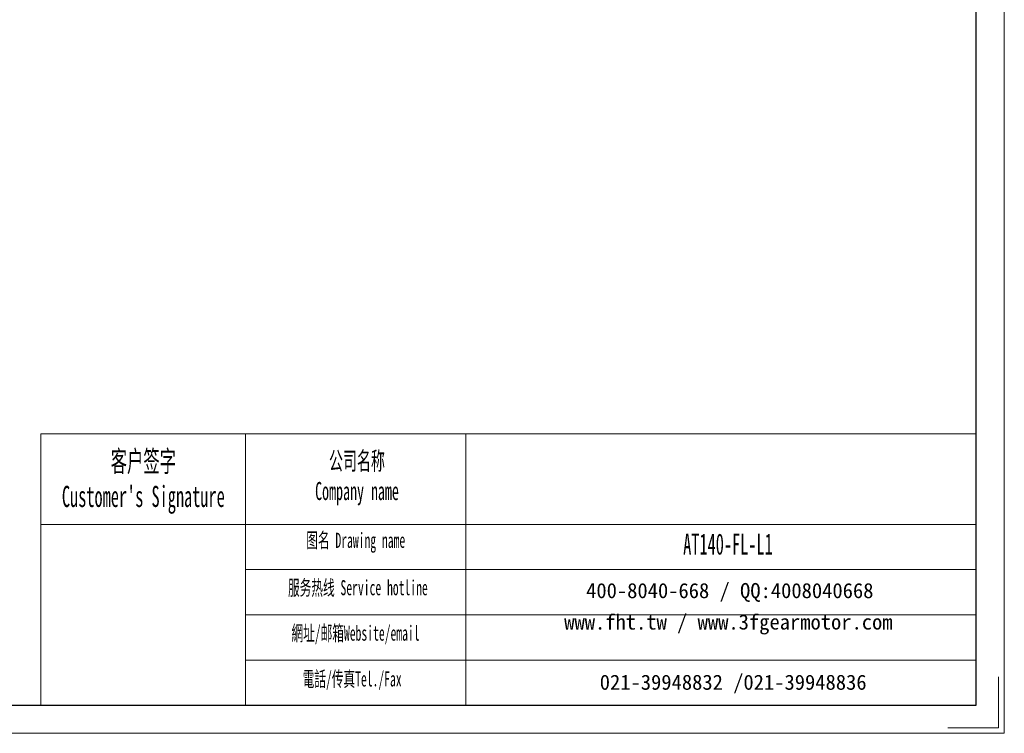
# Model space of a CAD drawing. Header units: millimetres. Extents: x 5038 to 6054, y 122 to 871.
# Tile 3 of 7: x 5632 to 6054, y 122 to 428. Entities that reach past the tile are written whole.
import ezdxf

# ---------------------------------------------------------------- set-up
doc = ezdxf.new("R2010")
doc.units = ezdxf.units.MM
doc.header["$LTSCALE"] = 5
doc.layers.get('0').update_dxf_attribs({"lineweight": 18})
for name, color, linetype, lineweight in [('7标注层', 4, 'Continuous', 18), ('SLD-0', 7, 'Continuous', 18), ('图框_外框线', 7, 'Continuous', 18)]:
    doc.layers.add(name, color=color, linetype=linetype, lineweight=lineweight)
doc.styles.add('SLDTEXTSTYLE4', font='txt', dxfattribs={"width": 0.566667})

msp = doc.modelspace()

# ---------------------------------------------------------------- linework, layer by layer
msp.add_line((5729.1109, 250.4512), (5729.1109, 134.2648))
at = {"layer": '7标注层', "color": 0}
msp.add_line((5641.4664, 250.4512), (5641.4664, 134.2847), dxfattribs=at)
at = {"layer": '图框_外框线'}
for p, q in [((5641.4664, 250.4512), (5729.1109, 250.4512)), ((5729.1109, 250.4512), (5729.1109, 134.2847)), ((5729.1109, 250.4512), (6042.0268, 250.4512)), ((5823.5419, 250.4512), (5823.5419, 134.2847)), ((5641.4664, 211.6864), (5729.1109, 211.6864)), ((5729.1109, 211.6864), (6042.0268, 211.6864)), ((5729.1109, 192.3039), (6042.0268, 192.3039)), ((5729.1109, 172.9215), (6042.0268, 172.9215)), ((5729.1109, 153.5391), (6042.0268, 153.5391))]:
    msp.add_line(p, q, dxfattribs=at)
at = {"layer": '图框_外框线', "color": 3}
msp.add_lwpolyline([(5037.6742, 122.1841), (6054.1275, 122.1841), (6054.1275, 840.9617), (5037.6742, 840.9617)], close=True, dxfattribs=at)
at = {"layer": '图框_外框线', "color": 3, "lineweight": 25}
msp.add_lwpolyline([(5098.1774, 134.2847), (6042.0268, 134.2847), (6042.0268, 828.8611), (5098.1774, 828.8611)], close=True, dxfattribs=at)
at = {"layer": '图框_外框线', "color": 3}
msp.add_lwpolyline([(6051.7073, 146.3853), (6051.7073, 124.6042), (6029.9262, 124.6042)], dxfattribs=at)

# ---------------------------------------------------------------- texts
at = {"layer": 'SLD-0', "color": 1, "attachment_point": 2, "style": 'SLDTEXTSTYLE4'}
for s, insert, char_height, width in [("{\\fSimSun|b1|i0|c134|p2;客户签字\\PCustomer's Signature}", (5685.4397, 243.2796), 9.045133, 112.522389), ('{\\fSimSun|b1|i0|c134|p2;公司名称\\PCompany name}', (5776.9253, 242.7994), 7.752971, 100.376771), ('{\\fSimSun|b1|i0|c134|p2;图名 Drawing name}', (5776.3953, 208.1135), 6.460809, 82.625252), ('AT140-FL-L1', (5935.7871, 207.7868), 9.045133, 65.825775), ('{\\fSimSun|b1|i0|c134|p2;服务热线 Service hotline}', (5777.3115, 187.7976), 6.460809, 92.052469), ('{\\fSimSun|b1|i0|c134|p2;網址/邮箱Website/email}', (5776.3055, 168.3322), 6.460809, 95.817955), ('{\\fSimSun|b1|i0|c134|p2;電話/传真Tel./Fax}', (5774.858, 148.715), 6.460809, 96.970365)]:
    msp.add_mtext(s, dxfattribs=dict(at, insert=insert, char_height=char_height, width=width))
at = {"layer": 'SLD-0', "color": 1, "char_height": 6.460809, "attachment_point": 2}
for s, insert, width in [('{\\fSimSun|b1|i0|c134|p2;400-8040-668 / QQ:4008040668}', (5936.5729, 186.5631), 188.10911), ('{\\fSimSun|b1|i0|c134|p2;www.fht.tw / www.3fgearmotor.com }', (5935.9772, 173.1061), 188.320869), ('{\\fSimSun|b1|i0|c134|p2;021-39948832 /021-39948836 }', (5938.0138, 147.3024), 143.79723)]:
    msp.add_mtext(s, dxfattribs=dict(at, insert=insert, width=width))

doc.saveas('drawing.dxf')
